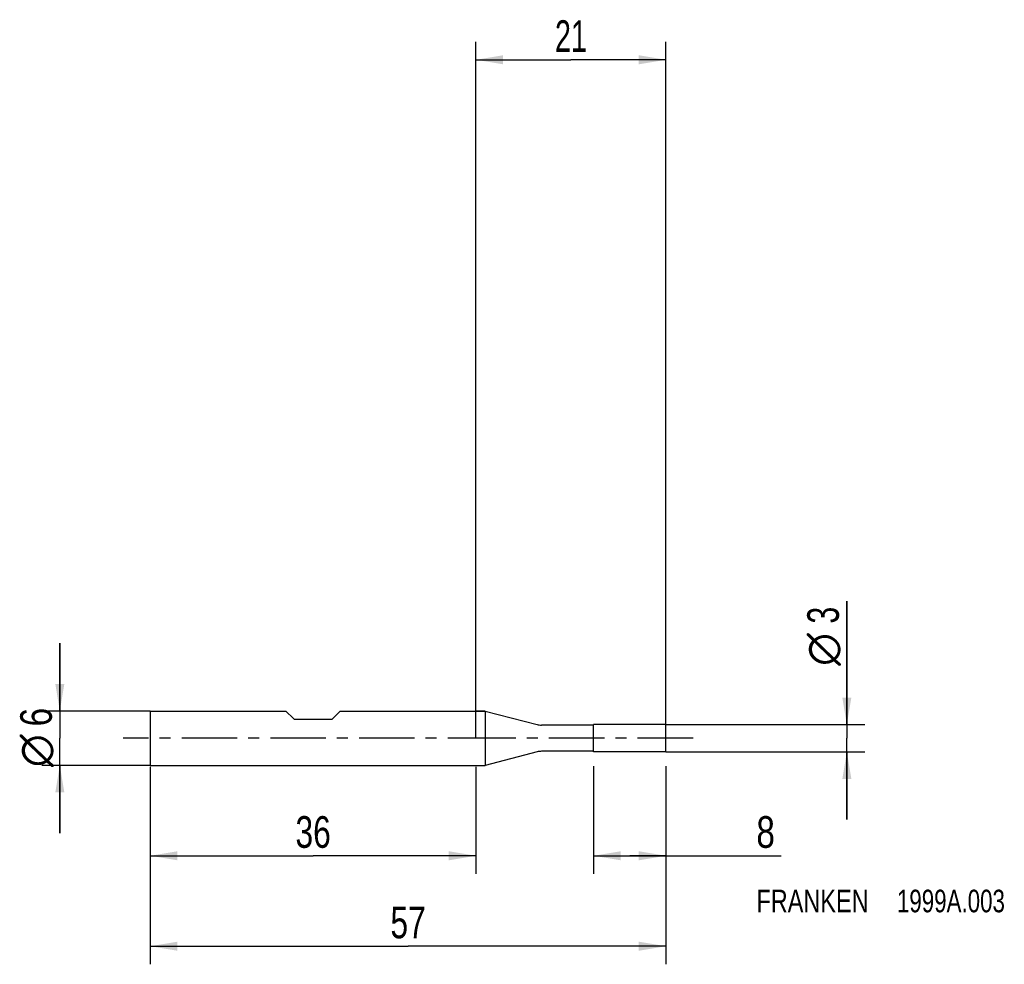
# Model space of a CAD drawing. Extents: x -50 to 58, y -25 to 79.
import ezdxf
from ezdxf.enums import TextEntityAlignment as Align

# ---------------------------------------------------------------- set-up
doc = ezdxf.new("R2010")
doc.units = 0
doc.header["$LTSCALE"] = 16.335
doc.linetypes.add('CENTER', pattern=[0.6, 0.375, -0.075, 0.075, -0.075])
doc.layers.get('0').update_dxf_attribs({"linetype": 'CONTINUOUS'})
for name, color, linetype in [('1', 4, 'CONTINUOUS'), ('2', 7, 'CONTINUOUS'), ('4', 2, 'CENTER'), ('SK1', 4, 'CONTINUOUS'), ('SK2', 7, 'CONTINUOUS'), ('SK4', 2, 'CENTER'), ('SK6', 5, 'CONTINUOUS')]:
    doc.layers.add(name, color=color, linetype=linetype)
doc.styles.get("Standard").update_dxf_attribs({"font": 'txt', "width": 0.8})
doc.styles.add('TEXTSTYLE_1', font='gdt', dxfattribs={"width": 0.8})
doc.dimstyles.new('DIMSTYLE_1', dxfattribs={"dimtxt": 3.5, "dimasz": 3, "dimexe": 2, "dimexo": 0, "dimgap": 0.875, "dimtad": 1, "dimdec": 3, "dimtxsty": 'STANDARD', "dimblk": '_FILLED', "dimblk1": '_FILLED', "dimblk2": '_FILLED', "dimcen": 0.09, "dimclrt": 5, "dimazin": 3, "dimtp": 0.001, "dimtm": 0.001, "dimtfac": 1, "dimtdec": 3, "dimtofl": 0, "dimtmove": 0, "dimatfit": 3, "dimtolj": 1})

# ---------------------------------------------------------------- blocks, each defined once
blk = doc.blocks.new('_FILLED')
at = {"color": 0, "linetype": 'BYBLOCK'}
blk.add_solid([(0, 0), (-1, 0.167), (-1, -0.167)], dxfattribs=at)
blk = doc.blocks.new('*D0')
at = {"layer": 'SK2', "color": 7, "linetype": 'CONTINUOUS'}
for p, q in [((-36, -3.18), (-36, -25)), ((21, -3.18), (21, -25)), ((-36, -23), (-7.5, -23)), ((21, -23), (-7.5, -23))]:
    blk.add_line(p, q, dxfattribs=at)
at = {"layer": 'SK2', "color": 7, "linetype": 'CONTINUOUS', "xscale": 3, "yscale": 3, "zscale": 3, "rotation": 180}
blk.add_blockref('_FILLED', (-36, -23), dxfattribs=at)
at = {"layer": 'SK2', "color": 7, "linetype": 'CONTINUOUS', "xscale": 3, "yscale": 3, "zscale": 3}
blk.add_blockref('_FILLED', (21, -23), dxfattribs=at)
at = {"layer": 'SK2', "color": 7, "linetype": 'CONTINUOUS', "width": 0.75}
blk.add_text('57', height=3.5, dxfattribs=at).set_placement((-7.5, -22.12), align=Align.CENTER)
blk = doc.blocks.new('*D1')
at = {"layer": 'SK2', "color": 7, "linetype": 'CONTINUOUS'}
for p, q in [((-36, -3.18), (-36, -15)), ((0, -3.18), (0, -15)), ((-36, -13), (-18, -13)), ((0, -13), (-18, -13))]:
    blk.add_line(p, q, dxfattribs=at)
at = {"layer": 'SK2', "color": 7, "linetype": 'CONTINUOUS', "xscale": 3, "yscale": 3, "zscale": 3, "rotation": 180}
blk.add_blockref('_FILLED', (-36, -13), dxfattribs=at)
at = {"layer": 'SK2', "color": 7, "linetype": 'CONTINUOUS', "xscale": 3, "yscale": 3, "zscale": 3}
blk.add_blockref('_FILLED', (0, -13), dxfattribs=at)
at = {"layer": 'SK2', "color": 7, "linetype": 'CONTINUOUS', "width": 0.75}
blk.add_text('36', height=3.5, dxfattribs=at).set_placement((-18, -12.12), align=Align.CENTER)
blk = doc.blocks.new('*D2')
at = {"layer": 'SK2', "color": 7, "linetype": 'CONTINUOUS'}
for p, q in [((-46, 3), (-46, 10.5)), ((-46, 10.5), (-46, 0)), ((-36, 3), (-48, 3)), ((-46, -10.5), (-46, 0)), ((-36, -3), (-48, -3)), ((-46, -3), (-46, -10.5))]:
    blk.add_line(p, q, dxfattribs=at)
at = {"layer": 'SK2', "color": 7, "linetype": 'CONTINUOUS', "xscale": 3, "yscale": 3, "zscale": 3}
for p, rotation in [((-46, 3), 270), ((-46, -3), 90)]:
    blk.add_blockref('_FILLED', p, dxfattribs=dict(at, rotation=rotation))
at = {"layer": 'SK2', "color": 7, "linetype": 'CONTINUOUS', "width": 0.785714}
blk.add_text('6', height=3.5, rotation=90, dxfattribs=at).set_placement((-46.88, 2.33), align=Align.CENTER)
at = {"layer": 'SK2', "color": 7, "linetype": 'CONTINUOUS', "style": 'TEXTSTYLE_1'}
blk.add_text('n', height=3.5, rotation=90, dxfattribs=at).set_placement((-46.88, -1.38), align=Align.CENTER)
blk = doc.blocks.new('*D3')
at = {"layer": '2', "color": 7, "linetype": 'CONTINUOUS'}
for p, q in [((13, -3.11), (13, -15)), ((21, -3.11), (21, -15)), ((13, -13), (17, -13)), ((21, -13), (17, -13)), ((17, -13), (33.75, -13))]:
    blk.add_line(p, q, dxfattribs=at)
at = {"layer": '2', "color": 7, "linetype": 'CONTINUOUS', "xscale": 3, "yscale": 3, "zscale": 3, "rotation": 180}
blk.add_blockref('_FILLED', (13, -13), dxfattribs=at)
at = {"layer": '2', "color": 7, "linetype": 'CONTINUOUS', "xscale": 3, "yscale": 3, "zscale": 3}
blk.add_blockref('_FILLED', (21, -13), dxfattribs=at)
at = {"layer": '2', "color": 7, "linetype": 'CONTINUOUS', "width": 0.785714}
blk.add_text('8', height=3.5, dxfattribs=at).set_placement((31, -12.12))
blk = doc.blocks.new('*D4')
at = {"layer": '2', "color": 7, "linetype": 'CONTINUOUS'}
for p, q in [((41, 1.5), (41, 15.17)), ((41, 15.17), (41, 0)), ((21, 1.5), (43, 1.5)), ((41, -9), (41, 0)), ((21, -1.5), (43, -1.5)), ((41, -1.5), (41, -9))]:
    blk.add_line(p, q, dxfattribs=at)
at = {"layer": '2', "color": 7, "linetype": 'CONTINUOUS', "xscale": 3, "yscale": 3, "zscale": 3}
for p, rotation in [((41, 1.5), 270), ((41, -1.5), 90)]:
    blk.add_blockref('_FILLED', p, dxfattribs=dict(at, rotation=rotation))
at = {"layer": '2', "color": 7, "linetype": 'CONTINUOUS', "width": 0.714286}
blk.add_text('3', height=3.5, rotation=90, dxfattribs=at).set_placement((40.12, 12.67))
at = {"layer": '2', "color": 7, "linetype": 'CONTINUOUS', "style": 'TEXTSTYLE_1'}
blk.add_text('n', height=3.5, rotation=90, dxfattribs=at).set_placement((40.12, 8))
blk = doc.blocks.new('*D5')
at = {"layer": '2', "color": 7, "linetype": 'CONTINUOUS'}
for p, q in [((0, 0), (0, 77.01)), ((21, 0), (21, 77.01)), ((0, 75.01), (10.5, 75.01)), ((21, 75.01), (10.5, 75.01))]:
    blk.add_line(p, q, dxfattribs=at)
at = {"layer": '2', "color": 7, "linetype": 'CONTINUOUS', "xscale": 3, "yscale": 3, "zscale": 3, "rotation": 180}
blk.add_blockref('_FILLED', (0, 75.01), dxfattribs=at)
at = {"layer": '2', "color": 7, "linetype": 'CONTINUOUS', "xscale": 3, "yscale": 3, "zscale": 3}
blk.add_blockref('_FILLED', (21, 75.01), dxfattribs=at)
at = {"layer": '2', "color": 7, "linetype": 'CONTINUOUS', "width": 0.678571}
blk.add_text('21', height=3.5, dxfattribs=at).set_placement((10.5, 75.88), align=Align.CENTER)

msp = doc.modelspace()

# ---------------------------------------------------------------- linework, layer by layer
at = {"layer": '1', "color": 4, "linetype": 'CONTINUOUS'}
for p, q in [((1, 3), (0, 3)), ((0, 3), (1, 3)), ((1, 3), (1, -3)), ((1, 3), (6.7538, 1.5136)), ((12.95, 1.45), (7.2541, 1.45)), ((21, 1.5), (13, 1.5)), ((13, -1.5), (13, 1.5)), ((21, -1.5), (21, 1.5)), ((6.7538, -1.5136), (1, -3)), ((12.95, -1.45), (7.2541, -1.45)), ((21, -1.5), (13, -1.5)), ((0, -3), (1, -3)), ((0, -3), (1, -3))]:
    msp.add_line(p, q, dxfattribs=at)
for centre, radius, start, end in [((7.2541, 3.45), 2, 255.515, 270), ((12.95, 1.5), 0.05, 270, 351.002861), ((7.2541, -3.45), 2, 90, 104.485), ((12.95, -1.5), 0.05, 8.997139, 90)]:
    msp.add_arc(centre, radius, start, end, dxfattribs=at)
at = {"layer": '4', "color": 2, "linetype": 'CENTER'}
msp.add_line((24, 0), (-3, 0), dxfattribs=at)
at = {"layer": 'SK1', "color": 4, "linetype": 'CONTINUOUS'}
for p, q in [((-36, 3), (-36, -3)), ((-36, 3), (-21, 3)), ((-21, 3), (-20.1879, 2.1879)), ((-15, 3), (-15.8121, 2.1879)), ((-15, 3), (0, 3)), ((-19.9757, 2.1), (-16.0243, 2.1)), ((-36, -3), (0, -3))]:
    msp.add_line(p, q, dxfattribs=at)
for centre, start, end in [((-19.9757, 2.4), 225, 270), ((-16.0243, 2.4), 270, 315)]:
    msp.add_arc(centre, 0.3, start, end, dxfattribs=at)
at = {"layer": 'SK4', "color": 2, "linetype": 'CENTER'}
msp.add_line((3, 0), (-39, 0), dxfattribs=at)

# ---------------------------------------------------------------- texts
at = {"layer": 'SK6', "color": 5, "linetype": 'CONTINUOUS'}
for s, width, p in [('FRANKEN ', 0.776786, (31, -19.25)), ('1999A.003', 0.738095, (46.5357, -19.25))]:
    msp.add_text(s, height=2.5, dxfattribs=dict(at, width=width)).set_placement(p)

# ---------------------------------------------------------------- dimensions: what is measured, and where the dimension line sits
at = {"layer": '2', "color": 2, "linetype": 'CONTINUOUS'}
dim = msp.add_linear_dim(base=(0, 75.0066), p1=(21, 0), p2=(0, 0), angle=180, dimstyle='DIMSTYLE_1', dxfattribs=at)
dim.commit()
dim.dimension.update_dxf_attribs({"geometry": '*D5', "text_midpoint": (10.5, 75.0066), "dimtype": 160})
dim = msp.add_linear_dim(base=(41, -1.5), p1=(21, 1.5), p2=(21, -1.5), angle=270, text='%%c<>', dimstyle='DIMSTYLE_1', dxfattribs=at)
dim.commit()
dim.dimension.update_dxf_attribs({"geometry": '*D4', "text_midpoint": (41, 11.5833), "dimtype": 160})
dim = msp.add_linear_dim(base=(21, -13), p1=(13, -3.1132), p2=(21, -3.1132), dimstyle='DIMSTYLE_1', dxfattribs=at)
dim.commit()
dim.dimension.update_dxf_attribs({"geometry": '*D3', "text_midpoint": (32.375, -13), "dimtype": 160})
at = {"layer": 'SK2', "color": 2, "linetype": 'CONTINUOUS'}
dim = msp.add_linear_dim(base=(-46, 3), p1=(-36, -3), p2=(-36, 3), angle=90, text='%%c<>', dimstyle='DIMSTYLE_1', dxfattribs=at)
dim.commit()
dim.dimension.update_dxf_attribs({"geometry": '*D2', "text_midpoint": (-46, 0), "dimtype": 160})
dim = msp.add_linear_dim(base=(21, -23), p1=(-36, -3.1849), p2=(21, -3.1849), dimstyle='DIMSTYLE_1', dxfattribs=at)
dim.commit()
dim.dimension.update_dxf_attribs({"geometry": '*D0', "text_midpoint": (-7.5, -23), "dimtype": 160})
dim = msp.add_linear_dim(base=(-36, -13), p1=(0, -3.1849), p2=(-36, -3.1849), angle=180, dimstyle='DIMSTYLE_1', dxfattribs=at)
dim.commit()
dim.dimension.update_dxf_attribs({"geometry": '*D1', "text_midpoint": (-18, -13), "dimtype": 160})

doc.saveas('drawing.dxf')
